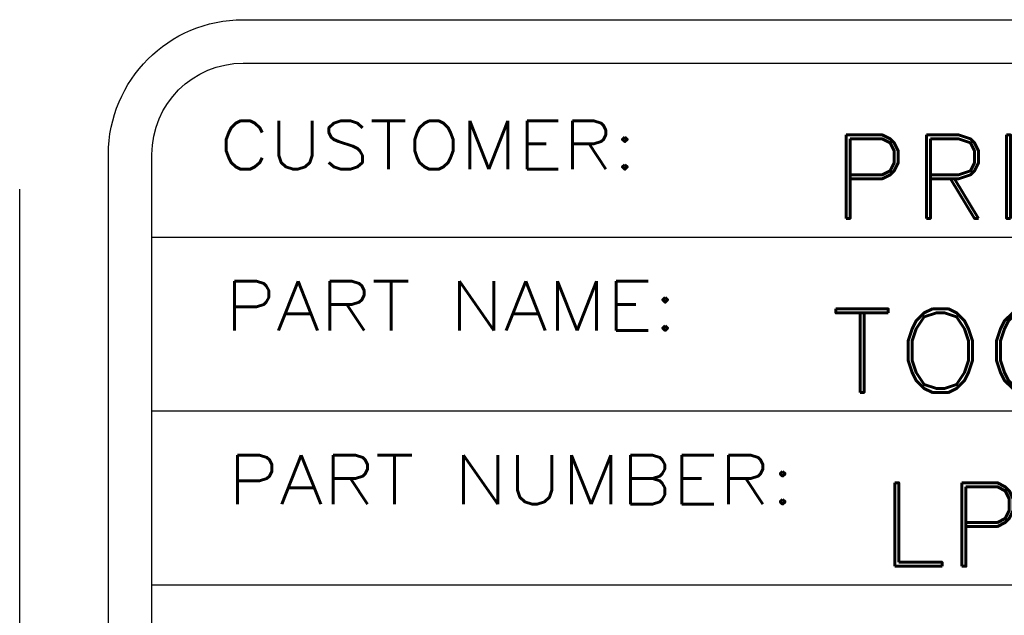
# Model space of a CAD drawing. Header units: inches. Extents: x 3 to 289, y 4 to 291.
# Tile 72 of 256: x 54.418 to 55.55, y 94.826 to 95.512. Entities that reach past the tile are written whole.
import ezdxf
from ezdxf.enums import TextEntityAlignment as Align

# ---------------------------------------------------------------- set-up
doc = ezdxf.new("R2010")
doc.units = ezdxf.units.IN
doc.header["$LTSCALE"] = 0.5
doc.header["$MEASUREMENT"] = 0
doc.layers.add('PLOTVIEW1', color=7, linetype='Continuous')
doc.layers.add('STR_INS', color=8, linetype='Continuous')
doc.styles.add('VERO3-RomanS', font='romans__.ttf')
doc.styles.add('VERO5-RomanD', font='romand__.ttf')

msp = doc.modelspace()

# ---------------------------------------------------------------- linework, layer by layer
at = {"layer": 'PLOTVIEW1', "color": 252, "linetype": 'Continuous'}
for p, q in [((54.4178, 93.94, 0.0197), (54.4178, 95.3166, 0.0197)), ((54.5698, 95.2616, 0.0197), (61.2797, 95.2616, 0.0197)), ((54.5698, 95.0616, 0.0197), (61.2797, 95.0616, 0.0197)), ((54.5698, 94.8616, 0.0197), (61.2797, 94.8616, 0.0197))]:
    msp.add_line(p, q, dxfattribs=at)
at = {"layer": 'STR_INS', "color": 4, "linetype": 'Continuous'}
for p, q in [((54.6748, 95.5116), (61.1747, 95.5116)), ((54.6748, 95.4616), (61.1747, 95.4616)), ((54.5198, 93.94), (54.5198, 95.3566)), ((54.5698, 93.94), (54.5698, 95.3566))]:
    msp.add_line(p, q, dxfattribs=at)
at = {"layer": 'STR_INS', "color": 4, "linetype": 'Continuous', "extrusion": (0, 8.88178e-16, -1)}
for radius in [0.155, 0.105]:
    msp.add_arc((-54.6748, 95.3566), radius, 0, 90, dxfattribs=at)

# ---------------------------------------------------------------- texts
at = {"layer": 'PLOTVIEW1', "color": 7, "linetype": 'Continuous'}
for s, height, style, width, p, p2 in [('CUSTOMER:', 0.05567, 'VERO3-RomanS', 1.000433, (54.6471, 95.3395, 0.0197), (55.1274, 95.3395, 0.0197)), ('PRINCIPAL MFG', 0.096051, 'VERO5-RomanD', 0.999964, (55.3496, 95.2829, 0.0197), (56.4431, 95.2829, 0.0197)), ('PART NAME:', 0.05678, 'VERO3-RomanS', 1.000782, (54.6534, 95.1542, 0.0197), (55.1741, 95.1542, 0.0197)), ('TOGGLE LEVER', 0.096051, 'VERO5-RomanD', 1.00025, (55.3472, 95.0829, 0.0197), (56.4, 95.0829, 0.0197)), ('PART NUMBER:', 0.056387, 'VERO3-RomanS', 1.00047, (54.6569, 94.9544, 0.0197), (55.3092, 94.9544, 0.0197)), ('LP7WC-23', 0.09605, 'VERO5-RomanD', 0.999777, (55.4059, 94.8829, 0.0197), (56.173, 94.8829, 0.0197))]:
    msp.add_text(s, height=height, dxfattribs=dict(at, style=style, width=width)).set_placement(p, p2, align=Align.FIT)

doc.saveas('drawing.dxf')
